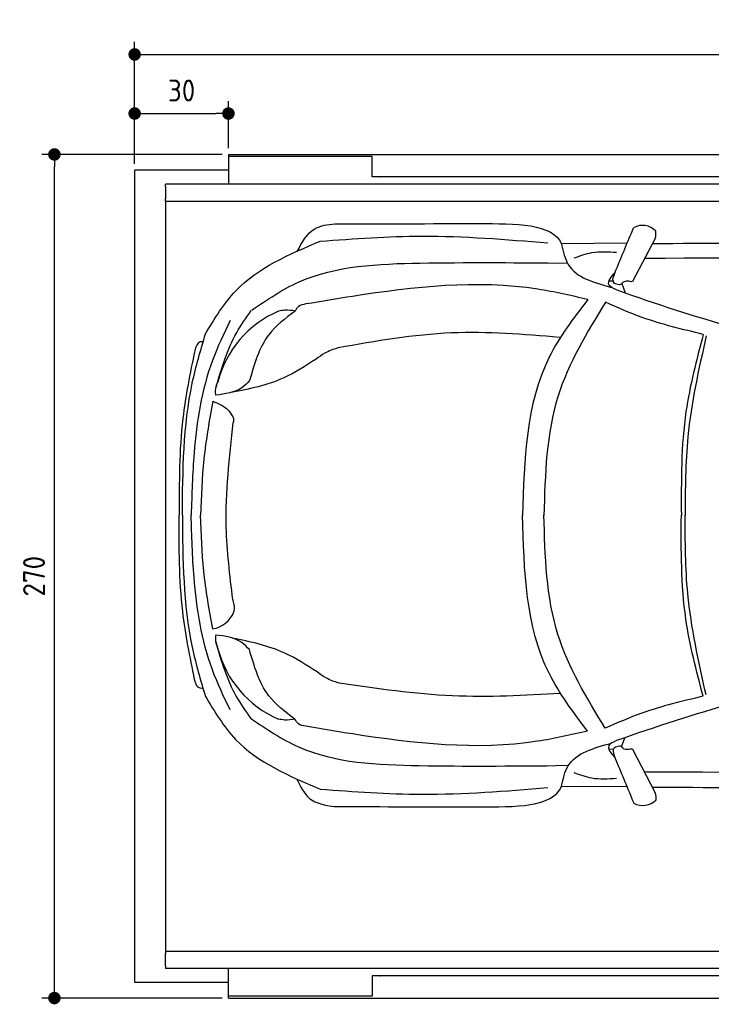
# Model space of a CAD drawing. Header units: millimetres. Extents: x 705 to 7297, y 228 to 3419.
# Tile 1 of 4: x 705 to 2918, y 267 to 3419. Entities that reach past the tile are written whole.
import ezdxf

# ---------------------------------------------------------------- set-up
doc = ezdxf.new("R2010")
doc.units = ezdxf.units.MM
doc.layers.get('0').update_dxf_attribs({"lineweight": 25})
doc.layers.add('4', color=3, linetype='Continuous')
doc.layers.add('5', color=3, linetype='Continuous', lineweight=25)
doc.layers.add('Car', color=10, linetype='Continuous', lineweight=25)
doc.styles.get("Standard").update_dxf_attribs({"font": 'ISOCP.SHX'})
doc.dimstyles.new('GEN-ISO$0', dxfattribs={"dimscale": 20, "dimtxt": 3.5, "dimasz": 2, "dimexe": 2, "dimexo": 1, "dimgap": 1.5, "dimtad": 1, "dimdec": 1, "dimlfac": 0.1, "dimdsep": 46, "dimtxsty": 'Standard', "dimblk": 'PUNKT', "dimcen": 2, "dimclrd": 256, "dimclre": 256, "dimclrt": 2, "dimadec": 0, "dimazin": 0, "dimtp": 0.1, "dimtm": 0.1, "dimtfac": 0.71, "dimtdec": 1, "dimtmove": 2, "dimatfit": 3, "dimldrblk": 'PUNKT', "dimfxl": 1, "dimtolj": 1, "dimarcsym": 0})

# ---------------------------------------------------------------- blocks, each defined once
blk = doc.blocks.new('PUNKT')
at = {"layer": '4', "color": 0, "linetype": 'ByBlock'}
blk.add_line((-0.5, 0), (-1, 0), dxfattribs=at)
at = {"layer": '4', "color": 0, "linetype": 'ByBlock', "const_width": 0.5}
blk.add_lwpolyline([(-0.25, 0, 1), (0.25, 0, 1)], format="xyb", close=True, dxfattribs=at)
blk = doc.blocks.new('*D5')
at = {"layer": '5', "lineweight": -2, "transparency": 16777216}
for p, q in [((1072.7, 2957.3), (1072.7, 3347.3)), ((6272.8, 2957.3), (6272.8, 3347.3)), ((1112.7, 3307.3), (6232.8, 3307.3))]:
    blk.add_line(p, q, dxfattribs=at)
at = {"layer": 'DEFPOINTS', "color": 0, "transparency": 16777216}
for p in [(6272.8, 3307.3), (1072.7, 2937.3), (6272.8, 2937.3)]:
    blk.add_point(p, dxfattribs=at)
at = {"layer": '5', "lineweight": -2, "transparency": 16777216, "xscale": 40, "yscale": 40, "zscale": 40, "rotation": 180}
blk.add_blockref('PUNKT', (1072.7, 3307.3), dxfattribs=at)
at = {"layer": '5', "lineweight": -2, "transparency": 16777216, "xscale": 40, "yscale": 40, "zscale": 40}
blk.add_blockref('PUNKT', (6272.8, 3307.3), dxfattribs=at)
at = {"layer": '5', "color": 2, "transparency": 16777216, "insert": (3672.8, 3372.7), "char_height": 70, "attachment_point": 5}
blk.add_mtext('\\A1;520', dxfattribs=at)
blk = doc.blocks.new('*D6')
at = {"layer": '5', "lineweight": -2, "transparency": 16777216}
for p, q in [((1072.7, 2957.3), (1072.7, 3158.3)), ((1372.7, 3007.3), (1372.7, 3158.3)), ((1112.7, 3118.3), (1332.7, 3118.3))]:
    blk.add_line(p, q, dxfattribs=at)
at = {"layer": 'DEFPOINTS', "color": 0, "transparency": 16777216}
for p in [(1372.7, 3118.3), (1372.7, 2987.3), (1072.7, 2937.3)]:
    blk.add_point(p, dxfattribs=at)
at = {"layer": '5', "lineweight": -2, "transparency": 16777216, "xscale": 40, "yscale": 40, "zscale": 40, "rotation": 180}
blk.add_blockref('PUNKT', (1072.7, 3118.3), dxfattribs=at)
at = {"layer": '5', "lineweight": -2, "transparency": 16777216, "xscale": 40, "yscale": 40, "zscale": 40}
blk.add_blockref('PUNKT', (1372.7, 3118.3), dxfattribs=at)
at = {"layer": '5', "color": 2, "transparency": 16777216, "insert": (1222.8, 3191.9), "char_height": 70, "attachment_point": 5}
blk.add_mtext('\\A1;30', dxfattribs=at)
blk = doc.blocks.new('*D4')
at = {"layer": '5', "lineweight": -2, "transparency": 16777216}
for p, q in [((1352.7, 2987.3), (775.9, 2987.3)), ((815.9, 327.3), (815.9, 2947.3)), ((1352.8, 287.3), (775.9, 287.3))]:
    blk.add_line(p, q, dxfattribs=at)
at = {"layer": 'DEFPOINTS', "color": 0, "transparency": 16777216}
for p in [(815.9, 2987.3), (1372.7, 2987.3), (1372.8, 287.3)]:
    blk.add_point(p, dxfattribs=at)
at = {"layer": '5', "lineweight": -2, "transparency": 16777216, "xscale": 40, "yscale": 40, "zscale": 40}
for p, rotation in [((815.9, 2987.3), 90), ((815.9, 287.3), 270)]:
    blk.add_blockref('PUNKT', p, dxfattribs=dict(at, rotation=rotation))
at = {"layer": '5', "color": 2, "transparency": 16777216, "insert": (750.8, 1637.3), "char_height": 70, "attachment_point": 5, "rotation": 90}
blk.add_mtext('\\A1;270', dxfattribs=at)

msp = doc.modelspace()

# ---------------------------------------------------------------- linework, layer by layer
for p, q in [((1372.73, 2987.27), (4772.73, 2987.27)), ((1372.73, 2987.27), (1372.73, 2892.27)), ((1832.73, 2981.27), (1372.73, 2981.27)), ((1372.73, 2963.27), (1372.73, 2953.27)), ((1832.73, 2915.77), (1832.73, 2981.27)), ((1832.73, 2953.27), (1832.73, 2963.27)), ((1372.73, 2937.27), (1072.73, 2937.27)), ((1072.77, 337.27), (1072.77, 2937.27)), ((1372.73, 2953.27), (1372.73, 2892.27)), ((1832.73, 2915.77), (1832.73, 2953.27)), ((4122.73, 2915.77), (1832.73, 2915.77)), ((1858.37, 2915.77), (1859.03, 2915.77)), ((1171.53, 2884.27), (1171.53, 2845.27)), ((1454.13, 2892.27), (1171.67, 2892.27)), ((1372.73, 2892.27), (1175.02, 2892.27)), ((4551.14, 2892.27), (1454.13, 2892.27)), ((1171.53, 2845.27), (1171.53, 2844.77)), ((1171.67, 2837.27), (1171.72, 437.27)), ((1171.67, 2837.27), (1533.3, 2837.27)), ((1533.3, 2837.27), (6020.48, 2837.27)), ((1171.58, 429.27), (1171.58, 429.77)), ((1171.58, 390.27), (1171.58, 429.27)), ((1171.72, 437.27), (1533.35, 437.27)), ((1533.35, 437.27), (6020.52, 437.27)), ((1454.17, 382.27), (1171.72, 382.27)), ((1372.77, 382.27), (1175.07, 382.27)), ((1372.77, 321.27), (1372.77, 382.27)), ((1372.77, 287.27), (1372.77, 382.27)), ((4651.19, 382.27), (1454.17, 382.27)), ((1832.77, 358.77), (1832.77, 321.27)), ((4122.78, 358.77), (1832.77, 358.77)), ((1832.77, 358.77), (1832.77, 293.27)), ((1858.41, 358.77), (1859.07, 358.77)), ((1372.77, 337.27), (1072.77, 337.27)), ((1372.77, 311.27), (1372.77, 321.27)), ((1832.77, 321.27), (1832.77, 311.27)), ((1832.77, 293.27), (1372.77, 293.27)), ((1372.77, 287.27), (4772.77, 287.27))]:
    msp.add_line(p, q)
at = {"extrusion": (0, 0, -1)}
for centre, major_axis, start_param, end_param in [((1171.67, 2884.27), (0, 8), 4.712389, 6.2831853), ((1171.67, 2845.27), (0, -8), 0, 1.5707963)]:
    msp.add_ellipse(centre, major_axis=major_axis, ratio=0.0174524, start_param=start_param, end_param=end_param, dxfattribs=at)
for centre, major_axis, start_param, end_param in [((1171.72, 429.27), (0, 8), 0, 1.5707963), ((1171.72, 390.27), (0, -8), 4.712389, 6.2831853)]:
    msp.add_ellipse(centre, major_axis=major_axis, ratio=0.0174524, start_param=start_param, end_param=end_param)
at = {"layer": 'Car'}
for p, q in [((2738.69, 2720.78), (2665.53, 2580.8)), ((2646.75, 2703.05), (2438.52, 2701.08)), ((2421.11, 2639.87), (2457.11, 2640.25)), ((2605.33, 2581.21), (2590.31, 2581.92)), ((2630.84, 2574.06), (2642.25, 2544.1)), ((2630.21, 1090.84), (2641.26, 1119.75)), ((2604.7, 1083.61), (2589.92, 1083.19)), ((2739.17, 943.1), (2666.01, 1083.07)), ((2418.63, 1031.17), (2460.69, 1032.14)), ((2645.22, 963.82), (2437.78, 963.98))]:
    msp.add_line(p, q, dxfattribs=at)
for centre, radius, start, end in [((2697.47, 2701.83), 58.46, 43.10202, 119.1823), ((2684.92, 2735.22), 55.62, 344.91043, 6.76527), ((4698.74, 8390.15), 6197.21, 250.355167, 254.006031), ((1667.19, 2173.91), 339.38, 113.26593, 165.55597), ((1303.78, 1561.8), 94.99, 281.22317, 335.90253), ((1666.9, 1491.81), 339.38, 194.39541, 246.68545), ((4693.18, -4727.01), 6197.21, 105.945352, 109.596216), ((2697.95, 962.04), 58.46, 240.8177, 316.89798), ((2685.4, 928.65), 55.62, 353.23473, 15.08957)]:
    msp.add_arc(centre, radius, start, end, dxfattribs=at)
for points in [[(1592.91, 2676.97), (1649.48, 2749.76), (1712.91, 2765.64)], [(1712.91, 2765.64), (2172.72, 2765.83)], [(2612.55, 2616.81), (2668.97, 2752.86)], [(1666.46, 2709.74), (1991.81, 2725.84), (2395.01, 2704.33)], [(1299.3, 2413.1), (1396.19, 2550.79), (1666.46, 2709.74)], [(2438.52, 2701.08), (2438.7, 2700.39), (2438.8, 2699.21)], [(2438.8, 2699.21), (2460.1, 2634.92), (2598.54, 2561.71)], [(2478.88, 2655.96), (2535.42, 2673.02), (2614.74, 2674.33)], [(5275.16, 2551.44), (4626.07, 2610.37), (2710.47, 2654.59)], [(1447.05, 2489.07), (1599.2, 2579.6), (1985.92, 2639.64), (2421.11, 2639.87)], [(2522.28, 2523.04), (2362.42, 2556.14), (1769.9, 2533.02), (1620.66, 2508.67)], [(2615.31, 2553.65), (2590, 2570.36), (2610.9, 2610.91)], [(2630.84, 2574.06), (2626.73, 2570.57), (2623.86, 2570.16)], [(2653.37, 2581.6), (2638.68, 2579.51), (2630.84, 2574.06)], [(2522.28, 2523.04), (2398.95, 2338.47), (2313.52, 1832.07)], [(1620.66, 2508.67), (1596.96, 2500.46), (1585.91, 2486.22)], [(2578.7, 2514.03), (2427.33, 2214.44), (2382.13, 1832)], [(2892.03, 2411.48), (2696.2, 2465.76), (2578.7, 2514.03)], [(1333.11, 2242.6), (1399.06, 2417.08), (1445.78, 2487.73)], [(1585.91, 2486.22), (1501.77, 2409.83), (1440.31, 2263.56)], [(1585.91, 2486.22), (1553.61, 2488.66), (1533.14, 2485.69)], [(1378.41, 2455.76), (1321.67, 2327.83), (1262.84, 2031.87), (1253.6, 1833.14)], [(1225.31, 1833.25), (1257.17, 2255.55), (1299.3, 2413.1)], [(2432.44, 2401.6), (2086.5, 2416), (1723.26, 2368.25)], [(2892.03, 2411.48), (2836.56, 2164.45), (2821.75, 1831.55)], [(2901.2, 2406.42), (2842.64, 2083.73), (2833.96, 1831.54)], [(1291.68, 2387.19), (1282.24, 2387.2), (1264.94, 2359.01)], [(1723.26, 2368.25), (1680.88, 2350.93), (1653.3, 2332.48)], [(1264.94, 2359.01), (1226.89, 2142.03), (1215.15, 1833.48)], [(1653.3, 2332.48), (1549.71, 2271.91), (1381.82, 2225.41)], [(1332.45, 2216.76), (1331.28, 2230.83), (1338.54, 2258.56)], [(1440.31, 2263.56), (1415.78, 2240.85), (1332.45, 2216.76)], [(1322.58, 2197.38), (1294.1, 2012.03), (1283.43, 1833.11)], [(1322.58, 2197.38), (1370.63, 2170.22), (1386.73, 2147.95)], [(1386.73, 2147.95), (1388.72, 2142.07), (1388.21, 2129.1)], [(1386.65, 1562.87), (1365.97, 1795.35), (1388.21, 2129.1)], [(1264.49, 1307.04), (1226.63, 1524.05), (1215.15, 1832.62)], [(1225.31, 1832.83), (1256.81, 1410.51), (1298.81, 1252.92)], [(1377.88, 1210.19), (1321.25, 1338.17), (1262.67, 1634.18), (1253.6, 1832.93)], [(1322.27, 1468.63), (1293.95, 1654), (1283.43, 1832.93)], [(2521.7, 1141.95), (2398.52, 1326.62), (2313.52, 1833.1)], [(2578.13, 1150.91), (2427.01, 1450.62), (2382.13, 1833.11)], [(2891.54, 1253.19), (2836.27, 1500.27), (2821.75, 1833.18)], [(2900.71, 1258.25), (2842.43, 1580.99), (2833.96, 1833.18)], [(1390.49, 1523.02), (1391.69, 1531.09), (1386.65, 1562.87)], [(1332.13, 1449.23), (1330.95, 1435.17), (1338.18, 1407.43)], [(1331.89, 1427.1), (1397.84, 1252.62), (1444.57, 1181.97)], [(1439.95, 1402.35), (1415.43, 1425.08), (1332.13, 1449.23)], [(1656.52, 1330.85), (1552.92, 1391.42), (1385.1, 1439.48)], [(1585.36, 1179.56), (1501.28, 1256.03), (1439.95, 1402.35)], [(1726.48, 1295.08), (1684.09, 1312.4), (1656.52, 1330.85)], [(1291.21, 1278.84), (1281.77, 1278.84), (1264.49, 1307.04)], [(2435.66, 1261.73), (2089.71, 1254.38), (1726.48, 1295.08)], [(1298.81, 1252.92), (1395.58, 1115.15), (1665.71, 955.98)], [(2891.54, 1253.19), (2695.66, 1199.08), (2578.13, 1150.91)], [(1444.57, 1181.97), (1596.72, 1091.44), (1983.43, 1031.4), (2418.63, 1031.17)], [(1585.36, 1179.56), (1553.06, 1177.15), (1532.59, 1180.14)], [(1620.09, 1157.08), (1596.4, 1165.31), (1585.36, 1179.56)], [(2521.7, 1141.95), (2361.8, 1108.98), (1769.31, 1132.6), (1620.09, 1157.08)], [(2438.07, 965.85), (2459.42, 1030.12), (2597.92, 1103.21)], [(2614.7, 1111.26), (2589.37, 1094.57), (2609.96, 1055.51)], [(5274.55, 1111.21), (4625.41, 1052.83), (2709.77, 1010.24)], [(2631.32, 1089.82), (2627.2, 1093.3), (2624.34, 1093.71)], [(2653.85, 1082.28), (2639.16, 1084.36), (2631.32, 1089.82)], [(2613.02, 1047.06), (2669.45, 911.01)], [(2478.18, 1009.06), (2534.71, 991.95), (2614.02, 990.58)], [(1592.07, 988.01), (1632.21, 926.12), (1712.12, 900.03)], [(1665.71, 955.98), (1991.06, 939.59), (2394.27, 960.77)], [(2437.78, 963.98), (2437.96, 964.67), (2438.07, 965.85)], [(1712.12, 900.03), (2171.93, 899.45)]]:
    msp.add_spline(points, degree=3, dxfattribs=at)
for points in [[(2172.72, 2765.83), (2291.59, 2766.47), (2410.45, 2767.1), (2438.52, 2701.08)], [(2710.47, 2654.59), (2708.27, 2654.13), (2706.07, 2653.68), (2703.87, 2653.22)], [(2709.77, 1010.24), (2707.57, 1010.69), (2705.37, 1011.15), (2703.38, 1011.57)], [(2171.93, 899.45), (2290.79, 898.72), (2409.66, 897.98), (2437.78, 963.98)]]:
    msp.add_open_spline(points, degree=3, dxfattribs=at)
for points, knots in [([(2729.1, 2702.41), (3078.78, 2703.94), (3644.26, 2705.77), (4209.73, 2702.99), (4425.51, 2701.59)], [30.8675023, 30.8675023, 30.8675023, 30.8675023, 135.7738464, 200.5104278, 200.5104278, 200.5104278, 200.5104278]), ([(2729.08, 962.39), (3073.81, 960.59), (3641.4, 958.25), (4208.99, 960.56), (4424.77, 961.78)], [30.2317921, 30.2317921, 30.2317921, 30.2317921, 135.7738464, 200.5104278, 200.5104278, 200.5104278, 200.5104278])]:
    msp.add_open_spline(points, degree=3, knots=knots, dxfattribs=at)
for points, end_tangent in [([(2623.86, 2570.16), (2607, 2575.46), (2612.55, 2616.81)], (0.3266411, 0.9451485)), ([(2665.53, 2580.8), (2661.21, 2579.91), (2653.37, 2581.6)], (-0.9939709, -0.1096446)), ([(2624.34, 1093.71), (2607.47, 1088.41), (2613.02, 1047.06)], (0.3266411, -0.9451485)), ([(2666.01, 1083.07), (2661.68, 1083.96), (2653.85, 1082.28)], (-0.9939709, 0.1096446))]:
    msp.add_spline(points, degree=3, dxfattribs=dict(at, end_tangent=end_tangent))

# ---------------------------------------------------------------- dimensions: what is measured, and where the dimension line sits
at = {"layer": '5'}
dim = msp.add_linear_dim(base=(6272.78, 3307.3), p1=(1072.73, 2937.27), p2=(6272.78, 2937.27), dimstyle='GEN-ISO$0', override={"dimtad": 3}, dxfattribs=at)
dim.commit()
dim.dimension.update_dxf_attribs({"geometry": '*D5', "text_midpoint": (3672.78, 3372.67), "dimtype": 160})
dim = msp.add_linear_dim(base=(1372.73, 3118.28), p1=(1072.73, 2937.27), p2=(1372.73, 2987.27), dimstyle='GEN-ISO$0', dxfattribs=at)
dim.commit()
dim.dimension.update_dxf_attribs({"geometry": '*D6', "text_midpoint": (1222.75, 3191.85), "dimtype": 160})
dim = msp.add_linear_dim(base=(815.85, 2987.27), p1=(1372.77, 287.27), p2=(1372.73, 2987.27), angle=90, dimstyle='GEN-ISO$0', dxfattribs=at)
dim.commit()
dim.dimension.update_dxf_attribs({"geometry": '*D4', "text_midpoint": (750.85, 1637.27)})

doc.saveas('drawing.dxf')
